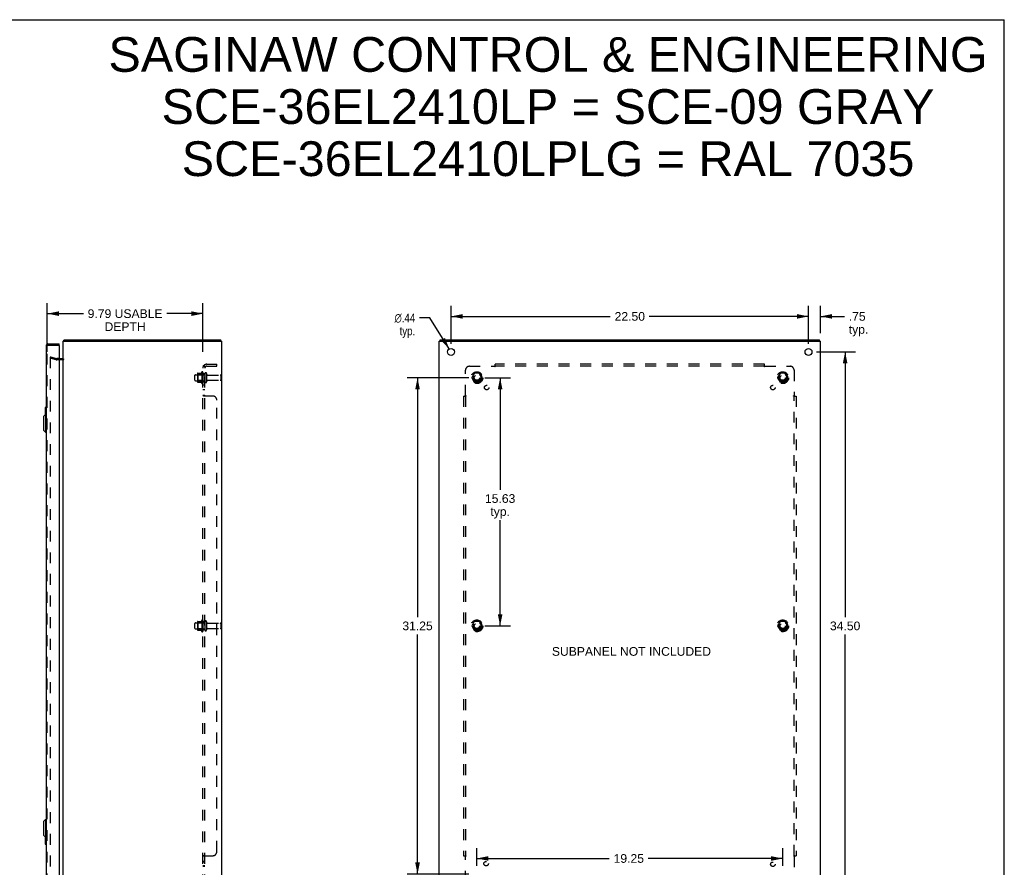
# Model space of a CAD drawing. Header units: inches. Extents: x 0 to 124, y 0 to 80.
# Tile 5 of 5: x 62 to 124, y 27 to 80. Entities that reach past the tile are written whole.
import ezdxf

# ---------------------------------------------------------------- set-up
doc = ezdxf.new("R2010")
doc.units = ezdxf.units.IN
doc.header["$LTSCALE"] = 6.817708
doc.header["$MEASUREMENT"] = 0
doc.linetypes.add('HIDDEN', pattern=[0.2, 0.1, -0.1])
doc.layers.get('0').update_dxf_attribs({"linetype": 'CONTINUOUS'})
for name, color, linetype in [('DEFAULT_2', 8, 'HIDDEN'), ('DIMENSIONS', 7, 'CONTINUOUS'), ('DOOR_ASSEMBLY', 7, 'CONTINUOUS'), ('SUBPANEL', 7, 'CONTINUOUS')]:
    doc.layers.add(name, color=color, linetype=linetype)
doc.styles.get("Standard").update_dxf_attribs({"font": 'arial.ttf'})
doc.styles.add('TEXTSTYLE_1', font='gdt', dxfattribs={"width": 0.8})
doc.dimstyles.new('DIMSTYLE_1', dxfattribs={"dimtxt": 0.546875, "dimasz": 0.729167, "dimexe": 0.09, "dimexo": 0.07, "dimgap": 0.0375, "dimtad": 0, "dimtih": 1, "dimtoh": 1, "dimzin": 4, "dimdsep": 46, "dimtxsty": 'Standard', "dimblk": '_FILLED', "dimblk1": '_FILLED', "dimblk2": '_FILLED', "dimcen": 0.09, "dimadec": 3, "dimazin": 1, "dimtfac": 1, "dimtdec": 3, "dimtofl": 0, "dimtmove": 0, "dimatfit": 3, "dimldrblk": '_FILLED', "dimfxl": 0, "dimtolj": 1, "dimtzin": 4, "dimarcsym": 0})
doc.dimstyles.new('DIMSTYLE_2', dxfattribs={"dimtxt": 0.546875, "dimasz": 0.729167, "dimexe": 0.09, "dimexo": 0.07, "dimgap": 0.09, "dimtad": 0, "dimtih": 1, "dimtoh": 1, "dimzin": 4, "dimdsep": 46, "dimtxsty": 'Standard', "dimblk": '_FILLED', "dimblk1": '_FILLED', "dimblk2": '_FILLED', "dimcen": 0.09, "dimadec": 3, "dimazin": 1, "dimtfac": 1, "dimtdec": 3, "dimtofl": 0, "dimtmove": 0, "dimatfit": 1, "dimldrblk": '_FILLED', "dimfxl": 0, "dimtolj": 1, "dimtzin": 4, "dimarcsym": 0})

# ---------------------------------------------------------------- blocks, each defined once
blk = doc.blocks.new('_FILLED')
at = {"color": 0, "linetype": 'ByBlock'}
blk.add_solid([(0, 0), (-1, 0.2), (-1, -0.2)], dxfattribs=at)
blk = doc.blocks.new('*D6')
at = {"layer": 'DIMENSIONS', "color": 2, "linetype": 'Continuous'}
for p, q in [((63.719, 59.304), (63.719, 62.358)), ((73.512, 59.304), (73.512, 62.358)), ((63.719, 61.702), (65.988, 61.702)), ((73.512, 61.702), (71.242, 61.702))]:
    blk.add_line(p, q, dxfattribs=at)
at = {"layer": 'DIMENSIONS', "color": 2, "linetype": 'Continuous', "xscale": 0.7291666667, "yscale": 0.7291666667, "zscale": 0.7291666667, "rotation": 180}
blk.add_blockref('_FILLED', (63.719, 61.702), dxfattribs=at)
at = {"layer": 'DIMENSIONS', "color": 2, "linetype": 'Continuous', "xscale": 0.7291666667, "yscale": 0.7291666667, "zscale": 0.7291666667}
blk.add_blockref('_FILLED', (73.512, 61.702), dxfattribs=at)
at = {"layer": 'DIMENSIONS', "color": 2, "linetype": 'Continuous', "insert": (68.615, 61.975), "char_height": 0.54688, "width": 4.70638, "attachment_point": 2, "line_spacing_factor": 0.9}
blk.add_mtext('9.79 USABLE\\PDEPTH', dxfattribs=at)
blk = doc.blocks.new('*D7')
at = {"layer": 'DIMENSIONS', "color": 2, "linetype": 'Continuous'}
for p, q in [((111.634, 59.804), (111.634, 62.185)), ((112.384, 60.479), (112.384, 62.185)), ((111.634, 61.529), (110.176, 61.529)), ((112.384, 61.529), (113.894, 61.529))]:
    blk.add_line(p, q, dxfattribs=at)
at = {"layer": 'DIMENSIONS', "color": 2, "linetype": 'Continuous', "xscale": 0.7291666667, "yscale": 0.7291666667, "zscale": 0.7291666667}
blk.add_blockref('_FILLED', (111.634, 61.529), dxfattribs=at)
at = {"layer": 'DIMENSIONS', "color": 2, "linetype": 'Continuous', "xscale": 0.7291666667, "yscale": 0.7291666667, "zscale": 0.7291666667, "rotation": 180}
blk.add_blockref('_FILLED', (112.384, 61.529), dxfattribs=at)
at = {"layer": 'DIMENSIONS', "color": 2, "linetype": 'Continuous', "insert": (114.167, 61.802), "char_height": 0.5469, "width": 1.22996, "attachment_point": 1, "line_spacing_factor": 0.9}
blk.add_mtext('.75\\Ptyp.', dxfattribs=at)
blk = doc.blocks.new('*D9')
at = {"layer": 'DIMENSIONS', "color": 2, "linetype": 'Continuous'}
for p, q in [((89.134, 59.804), (89.134, 62.185)), ((111.634, 59.804), (111.634, 62.185)), ((89.134, 61.529), (99.155, 61.529)), ((111.634, 61.529), (101.613, 61.529))]:
    blk.add_line(p, q, dxfattribs=at)
at = {"layer": 'DIMENSIONS', "color": 2, "linetype": 'Continuous', "xscale": 0.7291666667, "yscale": 0.7291666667, "zscale": 0.7291666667, "rotation": 180}
blk.add_blockref('_FILLED', (89.134, 61.529), dxfattribs=at)
at = {"layer": 'DIMENSIONS', "color": 2, "linetype": 'Continuous', "xscale": 0.7291666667, "yscale": 0.7291666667, "zscale": 0.7291666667}
blk.add_blockref('_FILLED', (111.634, 61.529), dxfattribs=at)
at = {"layer": 'DIMENSIONS', "color": 2, "linetype": 'Continuous', "insert": (100.384, 61.802), "char_height": 0.5469, "width": 1.91101, "attachment_point": 2, "line_spacing_factor": 0.9}
blk.add_mtext('22.50', dxfattribs=at)
blk = doc.blocks.new('*D10')
at = {"layer": 'DIMENSIONS', "color": 2, "linetype": 'Continuous'}
for p, q in [((112.144, 59.294), (114.596, 59.294)), ((113.94, 59.294), (113.94, 42.59)), ((113.94, 24.794), (113.94, 41.497)), ((112.144, 24.794), (114.596, 24.794))]:
    blk.add_line(p, q, dxfattribs=at)
at = {"layer": 'DIMENSIONS', "color": 2, "linetype": 'Continuous', "xscale": 0.7291666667, "yscale": 0.7291666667, "zscale": 0.7291666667}
for p, rotation in [((113.94, 59.294), 90), ((113.94, 24.794), 270)]:
    blk.add_blockref('_FILLED', p, dxfattribs=dict(at, rotation=rotation))
at = {"layer": 'DIMENSIONS', "color": 2, "linetype": 'Continuous', "insert": (113.94, 42.317), "char_height": 0.5469, "width": 1.91101, "attachment_point": 2, "line_spacing_factor": 0.9}
blk.add_mtext('34.50', dxfattribs=at)
blk = doc.blocks.new('*D11')
at = {"layer": 'DIMENSIONS', "color": 2, "linetype": 'Continuous'}
for p, q in [((87.79, 61.431), (87.152, 61.431)), ((89.017, 59.479), (87.79, 61.431))]:
    blk.add_line(p, q, dxfattribs=at)
at = {"layer": 'DIMENSIONS', "color": 2, "linetype": 'Continuous', "xscale": 0.7291666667, "yscale": 0.7291666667, "zscale": 0.7291666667, "rotation": 302.1633462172}
blk.add_blockref('_FILLED', (89.017, 59.479), dxfattribs=at)
at = {"layer": 'DIMENSIONS', "color": 2, "linetype": 'Continuous', "insert": (86.878, 61.705), "char_height": 0.54688, "width": 1.79039, "attachment_point": 3, "line_spacing_factor": 0.9, "style": 'TEXTSTYLE_1'}
blk.add_mtext('{\\fgdt;n}\\fArial;.44\\Ptyp.', dxfattribs=at)
blk = doc.blocks.new('*D12')
at = {"layer": 'DIMENSIONS', "color": 2, "linetype": 'Continuous'}
for p, q in [((91.269, 57.669), (92.878, 57.669)), ((92.222, 57.669), (92.222, 50.608)), ((92.222, 42.044), (92.222, 48.694)), ((91.269, 42.044), (92.878, 42.044))]:
    blk.add_line(p, q, dxfattribs=at)
at = {"layer": 'DIMENSIONS', "color": 2, "linetype": 'Continuous', "xscale": 0.7291666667, "yscale": 0.7291666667, "zscale": 0.7291666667}
for p, rotation in [((92.222, 57.669), 90), ((92.222, 42.044), 270)]:
    blk.add_blockref('_FILLED', p, dxfattribs=dict(at, rotation=rotation))
at = {"layer": 'DIMENSIONS', "color": 2, "linetype": 'Continuous', "insert": (92.222, 50.335), "char_height": 0.5469, "width": 1.91101, "attachment_point": 2, "line_spacing_factor": 0.9}
blk.add_mtext('15.63\\Ptyp.', dxfattribs=at)
blk = doc.blocks.new('*D13')
at = {"layer": 'DIMENSIONS', "color": 2, "linetype": 'Continuous'}
for p, q in [((90.248, 57.669), (86.366, 57.669)), ((87.022, 57.669), (87.022, 42.59)), ((87.022, 26.419), (87.022, 41.497)), ((90.248, 26.419), (86.366, 26.419))]:
    blk.add_line(p, q, dxfattribs=at)
at = {"layer": 'DIMENSIONS', "color": 2, "linetype": 'Continuous', "xscale": 0.7291666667, "yscale": 0.7291666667, "zscale": 0.7291666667}
for p, rotation in [((87.022, 57.669), 90), ((87.022, 26.419), 270)]:
    blk.add_blockref('_FILLED', p, dxfattribs=dict(at, rotation=rotation))
at = {"layer": 'DIMENSIONS', "color": 2, "linetype": 'Continuous', "insert": (87.022, 42.317), "char_height": 0.5469, "width": 1.91101, "attachment_point": 2, "line_spacing_factor": 0.9}
blk.add_mtext('31.25', dxfattribs=at)
blk = doc.blocks.new('*D14')
at = {"layer": 'DIMENSIONS', "color": 2, "linetype": 'Continuous'}
for p, q in [((90.759, 26.929), (90.759, 28.057)), ((110.009, 26.929), (110.009, 28.057)), ((90.759, 27.4), (99.092, 27.4)), ((110.009, 27.4), (101.55, 27.4))]:
    blk.add_line(p, q, dxfattribs=at)
at = {"layer": 'DIMENSIONS', "color": 2, "linetype": 'Continuous', "xscale": 0.7291666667, "yscale": 0.7291666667, "zscale": 0.7291666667, "rotation": 180}
blk.add_blockref('_FILLED', (90.759, 27.4), dxfattribs=at)
at = {"layer": 'DIMENSIONS', "color": 2, "linetype": 'Continuous', "xscale": 0.7291666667, "yscale": 0.7291666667, "zscale": 0.7291666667}
blk.add_blockref('_FILLED', (110.009, 27.4), dxfattribs=at)
at = {"layer": 'DIMENSIONS', "color": 2, "linetype": 'Continuous', "insert": (100.321, 27.674), "char_height": 0.5469, "width": 1.91101, "attachment_point": 2, "line_spacing_factor": 0.9}
blk.add_mtext('19.25', dxfattribs=at)

msp = doc.modelspace()

# ---------------------------------------------------------------- linework, layer by layer
at = {"color": 7, "linetype": 'Continuous'}
for p, q in [((0, 80.208), (123.958, 80.208)), ((123.958, 0), (123.958, 80.208)), ((64.775, 59.969), (64.775, 60.044)), ((74.649, 59.969), (74.649, 60.044)), ((88.447, 59.969), (88.447, 60.044)), ((112.321, 59.969), (112.321, 60.044))]:
    msp.add_line(p, q, dxfattribs=at)
at = {"color": 3, "linetype": 'Continuous'}
for p, q in [((64.712, 24.119), (64.712, 59.969)), ((64.712, 59.969), (74.712, 59.969)), ((64.775, 60.044), (74.649, 60.044)), ((74.712, 24.119), (74.712, 59.969)), ((88.384, 24.119), (88.384, 59.969)), ((88.384, 59.969), (112.384, 59.969)), ((88.447, 60.044), (112.321, 60.044)), ((112.384, 24.119), (112.384, 59.969)), ((64.469, 58.869), (64.67, 58.869))]:
    msp.add_line(p, q, dxfattribs=at)
for points in [[(64.749, 60.013), (64.751, 60.014), (64.752, 60.016), (64.753, 60.017), (64.755, 60.019), (64.756, 60.021), (64.757, 60.023), (64.758, 60.026)], [(64.758, 60.026), (64.761, 60.03), (64.762, 60.032), (64.763, 60.034), (64.764, 60.035), (64.765, 60.037), (64.766, 60.039), (64.767, 60.04), (64.768, 60.041), (64.77, 60.042), (64.771, 60.043), (64.772, 60.043), (64.773, 60.043), (64.774, 60.044), (64.775, 60.044)]]:
    msp.add_lwpolyline(points, dxfattribs=at)
for centre in [(89.134, 59.294), (111.634, 59.294)]:
    msp.add_circle(centre, 0.219, dxfattribs=at)
for centre, radius, start, end in [((64.829, 59.927), 0.117, 132.55692, 158.95978), ((64.67, 58.911), 0.042, 270, 360)]:
    msp.add_arc(centre, radius, start, end, dxfattribs=at)
at = {"layer": 'DEFAULT_2', "color": 8, "linetype": 'HIDDEN'}
for p, q in [((63.918, 58.973), (63.899, 58.9)), ((63.899, 58.948), (63.899, 58.946)), ((63.899, 58.946), (63.899, 25.141)), ((64.285, 58.797), (63.899, 58.9)), ((63.918, 58.966), (63.917, 58.966)), ((63.918, 58.973), (64.304, 58.869)), ((64.469, 58.869), (64.311, 58.869)), ((64.67, 58.794), (64.311, 58.794)), ((73.012, 57.511), (73.012, 57.826)), ((73.042, 57.856), (73.637, 57.856)), ((73.176, 57.924), (73.176, 57.413)), ((73.196, 57.852), (73.176, 57.872)), ((73.186, 57.946), (73.414, 57.946)), ((73.196, 57.852), (73.196, 57.485)), ((73.492, 57.852), (73.196, 57.852)), ((73.442, 58.024), (73.442, 57.313)), ((73.492, 57.852), (73.512, 57.872)), ((73.492, 57.852), (73.492, 57.485)), ((73.512, 58.003), (73.512, 57.334)), ((73.637, 57.926), (73.637, 57.411)), ((73.747, 57.926), (73.747, 57.411)), ((73.809, 57.834), (74.607, 57.834)), ((74.637, 57.804), (74.637, 57.534)), ((90.596, 57.941), (90.441, 57.674)), ((90.441, 57.664), (90.596, 57.396)), ((90.913, 57.946), (90.604, 57.946)), ((91.076, 57.674), (90.922, 57.941)), ((90.922, 57.396), (91.076, 57.664)), ((109.846, 57.941), (109.691, 57.674)), ((109.691, 57.664), (109.846, 57.396)), ((110.163, 57.946), (109.854, 57.946)), ((110.326, 57.674), (110.172, 57.941)), ((110.172, 57.396), (110.326, 57.664)), ((73.042, 57.481), (73.637, 57.481)), ((73.196, 57.485), (73.176, 57.465)), ((73.186, 57.391), (73.414, 57.391)), ((73.492, 57.485), (73.196, 57.485)), ((73.492, 57.485), (73.512, 57.465)), ((73.809, 57.504), (74.607, 57.504)), ((90.913, 57.391), (90.604, 57.391)), ((110.163, 57.391), (109.854, 57.391)), ((73.012, 41.886), (73.012, 42.201)), ((73.042, 42.231), (73.637, 42.231)), ((73.176, 42.299), (73.176, 41.788)), ((73.196, 42.227), (73.176, 42.247)), ((73.186, 42.321), (73.414, 42.321)), ((73.492, 42.227), (73.196, 42.227)), ((73.196, 42.227), (73.196, 41.86)), ((73.442, 42.399), (73.442, 41.688)), ((73.492, 42.227), (73.512, 42.247)), ((73.492, 42.227), (73.492, 41.86)), ((73.512, 42.378), (73.512, 41.709)), ((73.637, 42.301), (73.637, 41.786)), ((73.747, 42.301), (73.747, 41.786)), ((73.809, 42.209), (74.607, 42.209)), ((74.637, 42.179), (74.637, 41.909)), ((90.596, 42.316), (90.441, 42.049)), ((90.913, 42.321), (90.604, 42.321)), ((91.076, 42.049), (90.922, 42.316)), ((109.846, 42.316), (109.691, 42.049)), ((110.163, 42.321), (109.854, 42.321)), ((110.326, 42.049), (110.172, 42.316)), ((73.042, 41.856), (73.637, 41.856)), ((73.196, 41.86), (73.176, 41.84)), ((73.186, 41.766), (73.414, 41.766)), ((73.492, 41.86), (73.196, 41.86)), ((73.492, 41.86), (73.512, 41.84)), ((73.809, 41.879), (74.607, 41.879)), ((90.441, 42.039), (90.596, 41.771)), ((90.913, 41.766), (90.604, 41.766)), ((90.922, 41.771), (91.076, 42.039)), ((109.691, 42.039), (109.846, 41.771)), ((110.163, 41.766), (109.854, 41.766)), ((110.172, 41.771), (110.326, 42.039))]:
    msp.add_line(p, q, dxfattribs=at)
for points in [[(63.917, 58.966), (63.915, 58.966), (63.913, 58.965), (63.912, 58.965), (63.91, 58.964), (63.908, 58.963), (63.906, 58.962), (63.905, 58.96), (63.904, 58.959), (63.902, 58.957), (63.901, 58.956), (63.901, 58.954), (63.9, 58.952), (63.899, 58.95), (63.899, 58.948)], [(63.923, 58.965), (63.921, 58.966), (63.919, 58.966), (63.918, 58.966)]]:
    msp.add_lwpolyline(points, dxfattribs=at)
for centre, radius in [((90.759, 57.669), 0.372), ((90.759, 57.669), 0.356), ((90.759, 57.669), 0.312), ((90.759, 57.669), 0.204), ((90.759, 57.669), 0.188), ((90.759, 57.669), 0.183), ((90.759, 57.669), 0.165), ((110.009, 57.669), 0.372), ((110.009, 57.669), 0.356), ((110.009, 57.669), 0.312), ((110.009, 57.669), 0.204), ((110.009, 57.669), 0.188), ((110.009, 57.669), 0.183), ((110.009, 57.669), 0.165), ((90.759, 42.044), 0.372), ((90.759, 42.044), 0.356), ((90.759, 42.044), 0.312), ((90.759, 42.044), 0.204), ((90.759, 42.044), 0.188), ((90.759, 42.044), 0.183), ((90.759, 42.044), 0.165), ((110.009, 42.044), 0.372), ((110.009, 42.044), 0.356), ((110.009, 42.044), 0.312), ((110.009, 42.044), 0.204), ((110.009, 42.044), 0.188), ((110.009, 42.044), 0.183), ((110.009, 42.044), 0.165)]:
    msp.add_circle(centre, radius, dxfattribs=at)
for centre, radius, start, end in [((64.311, 58.894), 0.1, 255, 270), ((64.311, 58.894), 0.025, 255, 270), ((64.67, 58.911), 0.117, 270, 326.90018), ((73.042, 57.826), 0.03, 90, 180), ((73.186, 57.936), 0.01, 90, 174.80617), ((73.317, 57.924), 0.141, 174.79195, 180), ((73.395, 57.956), 0.01, 270, 336.03207), ((74.042, 57.669), 0.698, 149.33687, 156.03207), ((73.473, 58.003), 0.0384, 0, 145.55034), ((73.692, 57.926), 0.055, 0, 180), ((73.809, 57.896), 0.0625, 180, 270), ((74.607, 57.804), 0.03, 0, 90), ((90.45, 57.669), 0.01, 150.01268, 209.98829), ((90.604, 57.936), 0.01, 90.01235, 149.98915), ((90.913, 57.936), 0.01, 30.01204, 89.98872), ((91.068, 57.669), 0.01, 330.01268, 29.98829), ((109.7, 57.669), 0.01, 150.01268, 209.98829), ((109.854, 57.936), 0.01, 90.01235, 149.98915), ((110.163, 57.936), 0.01, 30.01204, 89.98872), ((110.318, 57.669), 0.01, 330.01268, 29.98829), ((73.042, 57.511), 0.03, 180, 270), ((73.317, 57.413), 0.141, 180, 185.20805), ((73.186, 57.401), 0.01, 185.19383, 270), ((73.395, 57.381), 0.01, 23.96793, 90), ((74.042, 57.669), 0.698, 203.96793, 210.66313), ((73.473, 57.334), 0.0384, 214.44966, 360), ((73.692, 57.411), 0.055, 180, 360), ((73.809, 57.441), 0.0625, 90, 180), ((74.607, 57.534), 0.03, 270, 360), ((90.604, 57.401), 0.01, 210.01204, 269.98872), ((90.913, 57.401), 0.01, 270.01235, 329.98915), ((109.854, 57.401), 0.01, 210.01204, 269.98872), ((110.163, 57.401), 0.01, 270.01235, 329.98915), ((73.042, 42.201), 0.03, 90, 180), ((73.186, 42.311), 0.01, 90, 174.80617), ((73.317, 42.299), 0.141, 174.79195, 180), ((73.395, 42.331), 0.01, 270, 336.03207), ((74.042, 42.044), 0.698, 149.33687, 156.03207), ((73.473, 42.378), 0.0384, 0, 145.55034), ((73.692, 42.301), 0.055, 0, 180), ((73.809, 42.271), 0.0625, 180, 270), ((74.607, 42.179), 0.03, 0, 90), ((90.604, 42.311), 0.01, 90.01235, 149.98915), ((90.913, 42.311), 0.01, 30.01204, 89.98872), ((109.854, 42.311), 0.01, 90.01235, 149.98915), ((110.163, 42.311), 0.01, 30.01204, 89.98872), ((73.042, 41.886), 0.03, 180, 270), ((73.317, 41.788), 0.141, 180, 185.20805), ((73.186, 41.776), 0.01, 185.19383, 270), ((73.395, 41.756), 0.01, 23.96793, 90), ((74.042, 42.044), 0.698, 203.96793, 210.66313), ((73.473, 41.709), 0.0384, 214.44966, 360), ((73.692, 41.786), 0.055, 180, 360), ((73.809, 41.816), 0.0625, 90, 180), ((74.607, 41.909), 0.03, 270, 360), ((90.45, 42.044), 0.01, 150.01268, 209.98829), ((90.604, 41.776), 0.01, 210.01204, 269.98872), ((90.913, 41.776), 0.01, 270.01235, 329.98915), ((91.068, 42.044), 0.01, 330.01268, 29.98829), ((109.7, 42.044), 0.01, 150.01268, 209.98829), ((109.854, 41.776), 0.01, 210.01204, 269.98872), ((110.163, 41.776), 0.01, 270.01235, 329.98915), ((110.318, 42.044), 0.01, 330.01268, 29.98829)]:
    msp.add_arc(centre, radius, start, end, dxfattribs=at)
at = {"layer": 'DOOR_ASSEMBLY', "color": 3, "linetype": 'Continuous'}
for p, q in [((63.644, 59.677), (63.644, 24.411)), ((63.761, 59.794), (64.469, 59.794)), ((64.469, 59.704), (64.469, 24.384))]:
    msp.add_line(p, q, dxfattribs=at)
at = {"layer": 'DOOR_ASSEMBLY', "color": 8, "linetype": 'HIDDEN'}
for p, q in [((63.719, 24.411), (63.719, 59.677)), ((63.761, 59.719), (64.454, 59.719))]:
    msp.add_line(p, q, dxfattribs=at)
at = {"layer": 'DOOR_ASSEMBLY', "color": 7, "linetype": 'Continuous'}
for p, q in [((64.469, 59.719), (64.454, 59.719)), ((64.469, 59.719), (64.469, 59.794)), ((63.599, 55.794), (63.644, 55.794)), ((63.486, 55.227), (63.604, 55.345)), ((63.486, 55.227), (63.486, 54.36)), ((63.584, 55.779), (63.584, 55.324)), ((63.604, 55.345), (63.604, 54.242)), ((63.604, 55.345), (63.644, 55.345)), ((63.63, 55.694), (63.63, 55.345)), ((63.486, 54.36), (63.604, 54.242)), ((63.604, 54.242), (63.644, 54.242)), ((63.486, 29.727), (63.604, 29.845)), ((63.604, 29.845), (63.644, 29.845)), ((63.604, 29.845), (63.604, 28.742)), ((63.486, 29.727), (63.486, 28.86)), ((63.486, 28.86), (63.604, 28.742)), ((63.584, 28.763), (63.584, 28.309)), ((63.604, 28.742), (63.644, 28.742)), ((63.63, 28.742), (63.63, 28.394)), ((63.599, 28.294), (63.644, 28.294))]:
    msp.add_line(p, q, dxfattribs=at)
for points in [[(63.629, 55.73), (63.629, 55.724), (63.629, 55.718), (63.63, 55.712), (63.63, 55.706), (63.63, 55.7), (63.63, 55.694)], [(63.63, 28.394), (63.63, 28.387), (63.63, 28.381), (63.63, 28.375), (63.629, 28.369), (63.629, 28.363), (63.629, 28.357)]]:
    msp.add_lwpolyline(points, dxfattribs=at)
at = {"layer": 'DOOR_ASSEMBLY', "color": 3, "linetype": 'Continuous'}
for centre, radius, start, end in [((63.761, 59.677), 0.117, 90, 180), ((64.454, 59.704), 0.015, 0, 90)]:
    msp.add_arc(centre, radius, start, end, dxfattribs=at)
at = {"layer": 'DOOR_ASSEMBLY', "color": 8, "linetype": 'HIDDEN'}
msp.add_arc((63.761, 59.677), 0.042, 90, 180, dxfattribs=at)
at = {"layer": 'DOOR_ASSEMBLY', "color": 7, "linetype": 'Continuous'}
for centre, start, end in [((63.599, 55.779), 90, 180), ((63.629, 55.779), 0, 90), ((63.599, 28.309), 180, 270), ((63.629, 28.309), 270, 360)]:
    msp.add_arc(centre, 0.015, start, end, dxfattribs=at)
at = {"layer": 'SUBPANEL', "color": 8, "linetype": 'HIDDEN'}
for p, q in [((73.512, 25.7), (73.512, 58.387)), ((73.637, 58.387), (73.512, 58.387)), ((73.566, 58.426), (73.662, 58.346)), ((73.577, 58.387), (73.577, 58.387)), ((73.59, 58.385), (73.591, 58.385)), ((73.591, 58.385), (73.593, 58.384)), ((73.593, 58.384), (73.594, 58.384)), ((73.594, 58.384), (73.596, 58.383)), ((73.596, 58.383), (73.597, 58.383)), ((73.597, 58.383), (73.599, 58.383)), ((73.599, 58.383), (73.6, 58.382)), ((73.6, 58.382), (73.602, 58.382)), ((73.602, 58.382), (73.603, 58.381)), ((73.603, 58.381), (73.605, 58.38)), ((73.637, 25.7), (73.637, 58.387)), ((73.749, 58.512), (74.387, 58.512)), ((73.749, 58.387), (74.387, 58.387)), ((74.387, 58.387), (74.387, 58.512)), ((90.29, 58.387), (91.88, 58.387)), ((91.894, 58.402), (91.89, 58.398)), ((91.898, 58.406), (91.894, 58.402)), ((91.915, 58.346), (91.915, 58.512)), ((108.853, 58.512), (91.915, 58.512)), ((108.853, 58.387), (91.915, 58.387)), ((108.853, 58.346), (108.853, 58.512)), ((108.888, 58.387), (110.478, 58.387)), ((73.637, 57.919), (73.512, 57.919)), ((90.04, 56.548), (90.04, 58.137)), ((110.728, 58.137), (110.728, 56.548)), ((73.637, 57.419), (73.512, 57.419)), ((73.637, 57.19), (73.512, 57.19)), ((73.637, 56.909), (73.512, 56.909)), ((73.637, 56.548), (73.512, 56.548)), ((74.137, 56.512), (73.566, 56.512)), ((89.915, 56.512), (89.915, 27.575)), ((89.915, 56.512), (90.081, 56.512)), ((90.04, 56.512), (90.04, 27.575)), ((110.687, 56.512), (110.853, 56.512)), ((110.728, 27.575), (110.728, 56.512)), ((110.742, 56.534), (110.739, 56.537)), ((110.746, 56.529), (110.742, 56.534)), ((110.853, 56.512), (110.853, 27.575)), ((74.387, 27.825), (74.387, 56.262)), ((73.637, 42.294), (73.512, 42.294)), ((73.637, 41.794), (73.512, 41.794)), ((73.637, 27.539), (73.512, 27.539)), ((73.522, 27.553), (73.52, 27.552)), ((73.566, 27.575), (74.137, 27.575)), ((89.915, 27.575), (90.081, 27.575)), ((90.021, 27.558), (90.026, 27.553)), ((90.026, 27.553), (90.029, 27.55)), ((90.04, 25.95), (90.04, 27.539)), ((110.687, 27.575), (110.853, 27.575)), ((110.728, 27.539), (110.728, 25.95)), ((73.637, 27.214), (73.512, 27.214)), ((73.637, 27.178), (73.512, 27.178)), ((73.637, 26.933), (73.512, 26.933)), ((73.637, 26.897), (73.512, 26.897))]:
    msp.add_line(p, q, dxfattribs=at)
for points in [[(73.534, 58.407), (73.531, 58.406), (73.528, 58.405), (73.525, 58.403), (73.522, 58.402), (73.52, 58.4), (73.518, 58.398), (73.516, 58.397), (73.514, 58.395), (73.513, 58.393), (73.512, 58.391), (73.512, 58.39), (73.512, 58.389), (73.512, 58.387)], [(73.566, 58.426), (73.564, 58.424), (73.562, 58.422), (73.559, 58.42), (73.557, 58.418), (73.554, 58.417), (73.551, 58.415), (73.547, 58.413), (73.544, 58.412), (73.541, 58.41), (73.534, 58.407)], [(73.58, 58.387), (73.58, 58.387), (73.579, 58.387), (73.579, 58.387), (73.578, 58.387), (73.578, 58.387), (73.578, 58.387), (73.577, 58.387), (73.577, 58.387), (73.577, 58.387), (73.577, 58.387)], [(73.577, 58.387), (73.577, 58.387), (73.577, 58.387), (73.577, 58.387), (73.578, 58.387), (73.578, 58.387), (73.579, 58.387), (73.579, 58.387), (73.58, 58.387), (73.58, 58.387), (73.581, 58.387), (73.581, 58.387), (73.582, 58.387), (73.582, 58.387), (73.583, 58.386), (73.584, 58.386), (73.584, 58.386), (73.585, 58.386), (73.585, 58.386), (73.586, 58.386), (73.587, 58.386), (73.587, 58.386), (73.588, 58.385), (73.589, 58.385), (73.589, 58.385), (73.59, 58.385)], [(73.605, 58.38), (73.607, 58.38), (73.608, 58.38), (73.608, 58.379), (73.609, 58.379), (73.61, 58.379), (73.611, 58.378), (73.612, 58.378), (73.613, 58.378), (73.614, 58.377), (73.615, 58.377), (73.616, 58.377), (73.617, 58.376), (73.618, 58.376), (73.619, 58.375), (73.619, 58.375), (73.62, 58.375), (73.621, 58.374), (73.622, 58.374), (73.623, 58.374), (73.624, 58.373), (73.624, 58.373), (73.625, 58.373), (73.626, 58.372), (73.627, 58.372), (73.628, 58.371), (73.628, 58.371), (73.629, 58.371), (73.63, 58.37), (73.63, 58.37), (73.631, 58.37), (73.632, 58.369), (73.632, 58.369), (73.633, 58.369), (73.634, 58.368), (73.634, 58.368), (73.635, 58.368), (73.636, 58.367), (73.636, 58.367), (73.637, 58.367), (73.637, 58.366), (73.638, 58.366), (73.638, 58.366), (73.639, 58.366), (73.639, 58.365), (73.639, 58.365), (73.64, 58.365), (73.64, 58.365), (73.64, 58.364), (73.641, 58.364)], [(73.651, 58.363), (73.65, 58.365), (73.648, 58.367), (73.646, 58.369), (73.645, 58.371), (73.643, 58.373), (73.641, 58.375), (73.64, 58.377), (73.639, 58.379), (73.638, 58.381), (73.637, 58.383), (73.637, 58.384), (73.637, 58.386), (73.637, 58.387)], [(73.641, 58.364), (73.641, 58.364), (73.641, 58.364), (73.641, 58.364), (73.64, 58.364), (73.64, 58.365), (73.64, 58.365), (73.64, 58.365), (73.639, 58.365), (73.639, 58.366), (73.639, 58.366), (73.638, 58.366), (73.638, 58.366), (73.637, 58.367), (73.637, 58.367)], [(73.662, 58.346), (73.662, 58.347), (73.663, 58.348), (73.663, 58.348), (73.663, 58.349), (73.662, 58.35), (73.662, 58.351), (73.661, 58.352), (73.661, 58.353), (73.66, 58.354), (73.659, 58.355), (73.657, 58.357), (73.656, 58.358), (73.655, 58.36), (73.651, 58.363)], [(91.89, 58.398), (91.889, 58.397), (91.887, 58.395), (91.885, 58.393), (91.884, 58.391), (91.882, 58.39), (91.881, 58.389), (91.88, 58.387)], [(91.89, 58.373), (91.888, 58.375), (91.887, 58.377), (91.886, 58.379), (91.885, 58.381), (91.883, 58.383), (91.882, 58.384), (91.881, 58.386), (91.88, 58.387)], [(91.915, 58.346), (91.914, 58.347), (91.912, 58.348), (91.911, 58.348), (91.909, 58.349), (91.908, 58.35), (91.907, 58.351), (91.906, 58.352), (91.904, 58.353), (91.903, 58.354), (91.902, 58.355), (91.9, 58.357), (91.899, 58.358), (91.898, 58.36), (91.897, 58.362), (91.896, 58.363), (91.894, 58.365), (91.893, 58.367), (91.892, 58.369), (91.89, 58.373)], [(91.915, 58.426), (91.914, 58.424), (91.912, 58.422), (91.911, 58.42), (91.91, 58.418), (91.908, 58.417), (91.907, 58.415), (91.905, 58.413), (91.904, 58.412), (91.902, 58.41), (91.901, 58.409), (91.9, 58.407), (91.898, 58.406)], [(108.853, 58.426), (108.854, 58.424), (108.855, 58.422), (108.857, 58.42), (108.858, 58.418), (108.86, 58.417), (108.861, 58.415), (108.863, 58.413), (108.864, 58.412), (108.865, 58.41), (108.867, 58.409), (108.868, 58.407), (108.87, 58.406), (108.871, 58.405)], [(108.853, 58.346), (108.854, 58.347), (108.856, 58.348), (108.857, 58.348), (108.858, 58.349), (108.86, 58.35), (108.861, 58.351), (108.862, 58.352), (108.864, 58.353), (108.865, 58.354), (108.866, 58.355), (108.867, 58.357), (108.869, 58.358), (108.87, 58.36), (108.871, 58.362), (108.872, 58.363), (108.873, 58.365), (108.874, 58.367), (108.876, 58.369)], [(108.871, 58.405), (108.876, 58.4), (108.877, 58.398), (108.879, 58.397), (108.881, 58.395), (108.883, 58.393), (108.884, 58.391), (108.886, 58.39), (108.887, 58.389), (108.888, 58.387)], [(108.876, 58.369), (108.878, 58.373), (108.879, 58.375), (108.881, 58.377), (108.882, 58.379), (108.883, 58.381), (108.884, 58.383), (108.886, 58.384), (108.887, 58.386), (108.888, 58.387)], [(73.525, 56.532), (73.522, 56.534), (73.52, 56.535), (73.518, 56.537), (73.516, 56.539), (73.514, 56.541), (73.513, 56.542), (73.512, 56.544), (73.512, 56.545), (73.512, 56.547), (73.512, 56.548)], [(73.52, 56.535), (73.518, 56.537), (73.516, 56.539)], [(73.531, 56.529), (73.528, 56.531), (73.525, 56.532), (73.522, 56.534)], [(73.544, 56.524), (73.537, 56.526), (73.534, 56.528), (73.531, 56.529)], [(73.566, 56.512), (73.564, 56.514), (73.562, 56.515), (73.559, 56.516), (73.557, 56.518), (73.554, 56.519), (73.551, 56.521), (73.547, 56.522), (73.544, 56.524)], [(73.566, 56.512), (73.564, 56.514), (73.562, 56.515), (73.559, 56.516), (73.557, 56.518), (73.554, 56.519)], [(73.645, 56.537), (73.643, 56.538), (73.641, 56.539), (73.64, 56.54), (73.639, 56.542), (73.638, 56.543), (73.637, 56.544), (73.637, 56.545), (73.637, 56.547), (73.637, 56.548)], [(73.65, 56.533), (73.646, 56.535), (73.645, 56.537), (73.643, 56.538), (73.641, 56.539), (73.64, 56.54), (73.639, 56.542), (73.638, 56.543)], [(73.657, 56.527), (73.656, 56.528), (73.655, 56.529), (73.653, 56.531), (73.651, 56.532), (73.65, 56.533)], [(73.662, 56.512), (73.662, 56.514), (73.663, 56.515), (73.663, 56.517), (73.663, 56.518), (73.662, 56.519), (73.662, 56.521), (73.661, 56.522), (73.661, 56.523), (73.66, 56.525), (73.659, 56.526), (73.657, 56.527), (73.656, 56.528), (73.655, 56.529), (73.653, 56.531), (73.651, 56.532)], [(73.663, 56.517), (73.663, 56.518), (73.662, 56.519), (73.662, 56.521), (73.661, 56.522)], [(73.662, 56.512), (73.662, 56.514), (73.663, 56.515)], [(90.002, 56.512), (90.004, 56.514), (90.005, 56.515), (90.007, 56.516), (90.009, 56.518), (90.011, 56.519), (90.012, 56.521), (90.014, 56.522), (90.016, 56.524), (90.017, 56.525), (90.019, 56.526), (90.02, 56.528), (90.021, 56.529), (90.023, 56.531)], [(90.023, 56.531), (90.027, 56.535), (90.029, 56.537), (90.031, 56.539), (90.033, 56.541), (90.034, 56.542), (90.036, 56.544), (90.038, 56.545), (90.039, 56.547), (90.04, 56.548)], [(90.058, 56.535), (90.054, 56.538), (90.052, 56.539), (90.05, 56.54), (90.048, 56.542), (90.046, 56.543), (90.045, 56.544), (90.043, 56.545), (90.041, 56.547), (90.04, 56.548)], [(90.081, 56.512), (90.08, 56.514), (90.08, 56.515), (90.079, 56.517), (90.078, 56.518), (90.078, 56.519), (90.077, 56.521), (90.076, 56.522), (90.075, 56.523), (90.073, 56.525), (90.072, 56.526), (90.071, 56.527), (90.069, 56.528), (90.068, 56.529), (90.066, 56.531), (90.064, 56.532), (90.062, 56.533), (90.06, 56.534), (90.058, 56.535)], [(110.687, 56.512), (110.687, 56.514), (110.688, 56.515), (110.689, 56.517), (110.689, 56.518), (110.69, 56.519), (110.691, 56.521), (110.692, 56.522), (110.693, 56.523), (110.694, 56.525), (110.696, 56.526), (110.697, 56.527), (110.699, 56.528), (110.7, 56.529), (110.702, 56.531), (110.704, 56.532), (110.706, 56.533), (110.707, 56.534), (110.709, 56.535), (110.713, 56.538)], [(110.713, 56.538), (110.715, 56.539), (110.718, 56.54), (110.72, 56.542), (110.721, 56.543), (110.723, 56.544), (110.725, 56.545), (110.726, 56.547), (110.728, 56.548)], [(110.739, 56.537), (110.737, 56.539), (110.735, 56.541), (110.733, 56.542), (110.732, 56.544), (110.73, 56.545), (110.729, 56.547), (110.728, 56.548)], [(110.766, 56.512), (110.764, 56.514), (110.762, 56.515), (110.761, 56.516), (110.759, 56.518), (110.757, 56.519), (110.755, 56.521), (110.754, 56.522), (110.752, 56.524), (110.751, 56.525), (110.749, 56.526), (110.748, 56.528), (110.746, 56.529)], [(73.531, 27.558), (73.528, 27.556), (73.525, 27.555), (73.522, 27.553), (73.52, 27.552), (73.518, 27.55), (73.516, 27.548), (73.514, 27.547), (73.513, 27.545), (73.512, 27.543), (73.512, 27.542), (73.512, 27.541), (73.512, 27.539)], [(73.512, 27.542), (73.512, 27.541), (73.512, 27.539)], [(73.516, 27.548), (73.514, 27.547), (73.513, 27.545)], [(73.537, 27.561), (73.534, 27.559), (73.531, 27.558)], [(73.566, 27.575), (73.564, 27.573), (73.562, 27.572), (73.559, 27.571), (73.557, 27.569), (73.554, 27.568), (73.551, 27.566), (73.547, 27.565), (73.544, 27.563), (73.537, 27.561)], [(73.566, 27.575), (73.564, 27.573), (73.562, 27.572), (73.559, 27.571), (73.557, 27.569), (73.554, 27.568)], [(73.646, 27.552), (73.645, 27.551), (73.643, 27.549), (73.641, 27.548), (73.64, 27.547), (73.639, 27.546), (73.638, 27.544), (73.637, 27.543), (73.637, 27.542), (73.637, 27.541), (73.637, 27.539)], [(73.638, 27.544), (73.637, 27.543), (73.637, 27.542), (73.637, 27.541), (73.637, 27.539)], [(73.645, 27.551), (73.643, 27.549), (73.641, 27.548), (73.64, 27.547)], [(73.662, 27.575), (73.662, 27.573), (73.663, 27.572), (73.663, 27.57), (73.663, 27.569), (73.662, 27.568), (73.662, 27.566), (73.661, 27.565), (73.661, 27.564), (73.66, 27.563), (73.659, 27.561), (73.657, 27.56), (73.656, 27.559), (73.655, 27.558), (73.653, 27.556), (73.651, 27.555), (73.65, 27.554), (73.646, 27.552)], [(73.656, 27.559), (73.655, 27.558), (73.653, 27.556), (73.651, 27.555)], [(73.661, 27.565), (73.661, 27.564), (73.66, 27.563), (73.659, 27.561), (73.657, 27.56)], [(73.662, 27.575), (73.662, 27.573), (73.663, 27.572), (73.663, 27.57)], [(90.002, 27.575), (90.004, 27.573), (90.005, 27.572), (90.007, 27.571), (90.009, 27.569), (90.011, 27.568), (90.012, 27.566), (90.014, 27.565), (90.016, 27.563), (90.017, 27.562), (90.019, 27.561), (90.02, 27.559), (90.021, 27.558)], [(90.029, 27.55), (90.031, 27.548), (90.033, 27.547), (90.034, 27.545), (90.036, 27.543), (90.038, 27.542), (90.039, 27.541), (90.04, 27.539)], [(90.054, 27.549), (90.052, 27.548), (90.05, 27.547), (90.048, 27.546), (90.046, 27.544), (90.045, 27.543), (90.043, 27.542), (90.041, 27.541), (90.04, 27.539)], [(90.081, 27.575), (90.08, 27.573), (90.08, 27.572), (90.079, 27.57), (90.078, 27.569), (90.078, 27.568), (90.077, 27.566), (90.076, 27.565), (90.075, 27.564), (90.073, 27.563), (90.072, 27.561), (90.071, 27.56), (90.069, 27.559), (90.068, 27.558), (90.066, 27.556), (90.064, 27.555), (90.062, 27.554), (90.06, 27.553), (90.058, 27.552), (90.054, 27.549)], [(110.687, 27.575), (110.687, 27.573), (110.688, 27.572), (110.689, 27.57), (110.689, 27.569), (110.69, 27.568), (110.691, 27.566), (110.692, 27.565), (110.693, 27.564), (110.694, 27.563), (110.696, 27.561), (110.697, 27.56), (110.699, 27.559), (110.7, 27.558), (110.702, 27.556), (110.704, 27.555), (110.706, 27.554), (110.707, 27.553), (110.709, 27.552)], [(110.709, 27.552), (110.713, 27.549), (110.715, 27.548), (110.718, 27.547), (110.72, 27.546), (110.721, 27.544), (110.723, 27.543), (110.725, 27.542), (110.726, 27.541), (110.728, 27.539)], [(110.742, 27.553), (110.739, 27.55), (110.737, 27.548), (110.735, 27.547), (110.733, 27.545), (110.732, 27.543), (110.73, 27.542), (110.729, 27.541), (110.728, 27.539)], [(110.766, 27.575), (110.764, 27.573), (110.762, 27.572), (110.761, 27.571), (110.759, 27.569), (110.757, 27.568), (110.755, 27.566), (110.754, 27.565), (110.752, 27.563), (110.751, 27.562), (110.749, 27.561), (110.748, 27.559), (110.746, 27.558), (110.742, 27.553)]]:
    msp.add_lwpolyline(points, dxfattribs=at)
for centre, radius in [((90.759, 57.669), 0.25), ((110.009, 57.669), 0.25), ((91.378, 57.05), 0.141), ((109.39, 57.05), 0.141), ((90.759, 42.044), 0.25), ((110.009, 42.044), 0.25), ((91.339, 27.074), 0.141), ((109.39, 27.037), 0.141)]:
    msp.add_circle(centre, radius, dxfattribs=at)
for centre, radius, start, end in [((73.749, 58.275), 0.237, 90, 180), ((73.749, 58.275), 0.112, 90, 180), ((90.29, 58.137), 0.25, 90, 180), ((110.478, 58.137), 0.25, 0, 90), ((74.137, 56.262), 0.25, 0, 90), ((74.137, 27.825), 0.25, 270, 360)]:
    msp.add_arc(centre, radius, start, end, dxfattribs=at)

# ---------------------------------------------------------------- texts
at = {"layer": 'DIMENSIONS', "color": 2, "linetype": 'Continuous', "attachment_point": 2, "line_spacing_factor": 0.9}
for s, insert, char_height, width in [('SAGINAW CONTROL & ENGINEERING\\PSCE-36EL2410LP = SCE-09 GRAY\\PSCE-36EL2410LPLG = RAL 7035', (95.238, 79.115), 2.1875, 55.24861), ('SUBPANEL NOT INCLUDED', (100.488, 40.709), 0.54688, 10.00029)]:
    msp.add_mtext(s, dxfattribs=dict(at, insert=insert, char_height=char_height, width=width))

# ---------------------------------------------------------------- dimensions: what is measured, and where the dimension line sits
at = {"layer": 'DIMENSIONS', "color": 2, "linetype": 'Continuous'}
for base, p1, p2, angle, text, picture, middle in [((63.719, 61.702), (73.512, 59.234), (63.719, 59.234), 180, '<> USABLE\\PDEPTH', '*D6', (68.615, 61.291)), ((111.634, 61.529), (112.384, 60.409), (111.634, 59.734), 180, '<>\\Ptyp.', '*D7', (114.782, 61.119)), ((92.222046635, 42.043541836), (91.199305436, 57.668541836), (91.199305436, 42.043541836), 270, '<>\\Ptyp.', '*D12', (92.222046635, 49.651270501))]:
    dim = msp.add_linear_dim(base=base, p1=p1, p2=p2, angle=angle, text=text, dimstyle='DIMSTYLE_1', dxfattribs=at)
    dim.commit()
    dim.dimension.update_dxf_attribs({"geometry": picture, "text_midpoint": middle, "dimtype": 160})
for base, p1, p2, angle, picture, middle in [((89.134, 61.529), (111.634, 59.734), (89.134, 59.734), 180, '*D9', (100.377, 61.526)), ((113.94, 24.794), (112.074, 59.294), (112.074, 24.794), 270, '*D10', (113.938, 42.04)), ((87.022, 26.419), (90.318, 57.669), (90.318, 26.419), 270, '*D13', (87.023, 42.04))]:
    dim = msp.add_linear_dim(base=base, p1=p1, p2=p2, angle=angle, dimstyle='DIMSTYLE_1', dxfattribs=at)
    dim.commit()
    dim.dimension.update_dxf_attribs({"geometry": picture, "text_midpoint": middle, "dimtype": 160})
dim = msp.add_diameter_dim_2p(p1=(89.017, 59.479), p2=(89.25, 59.108), text='%%c<>\\Ptyp.', dimstyle='DIMSTYLE_2', override={"dimpost": '<>'}, dxfattribs=at)
dim.commit()
dim.dimension.update_dxf_attribs({"geometry": '*D11', "text_midpoint": (85.983, 61.021), "dimtype": 163})
dim = msp.add_linear_dim(base=(110.009, 27.4), p1=(90.759, 28.127), p2=(110.009, 28.127), dimstyle='DIMSTYLE_1', dxfattribs=at)
dim.commit()
dim.dimension.update_dxf_attribs({"geometry": '*D14', "text_midpoint": (100.346, 27.397), "dimtype": 160})

doc.saveas('drawing.dxf')
